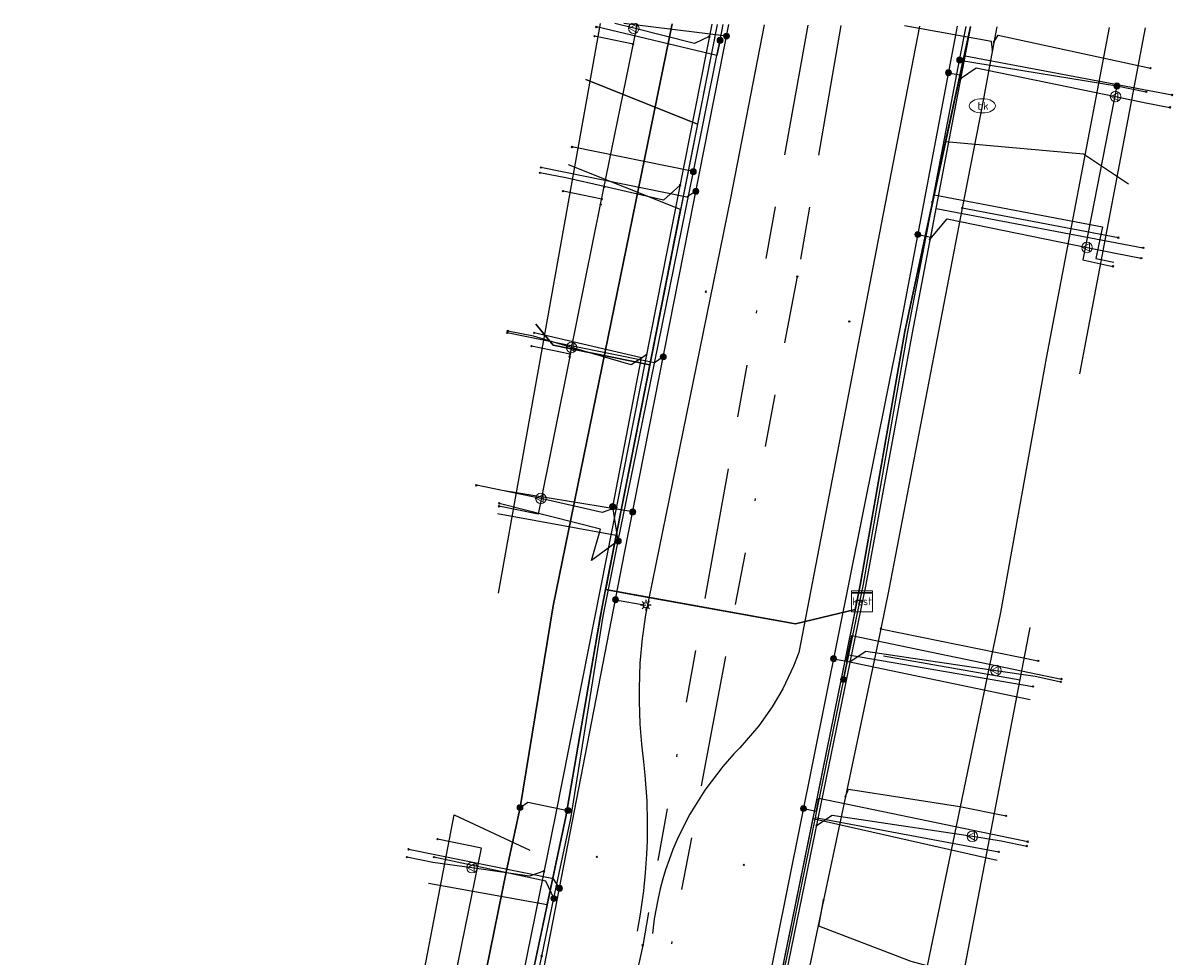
# Model space of a CAD drawing. Header units: metres. Extents: x 253430 to 254090, y 592748 to 593165.
# Tile 108 of 146: x 253724 to 253767, y 593127 to 593163. Entities that reach past the tile are written whole.
import ezdxf
from ezdxf.enums import TextEntityAlignment as Align
from ezdxf.lldxf.tags import DXFTag

# ---------------------------------------------------------------- set-up
doc = ezdxf.new("R2010")
doc.units = ezdxf.units.M
doc.linetypes.add('RI-OVERIG-SO', pattern=[17, 5, -2, 2, -2, 0, -2, 2, -2])
for name, color, linetype in [('B-WE-IE-MEUBILAIR-S', 7, 'Continuous'), ('B-WE-KL-DATA-G', 90, 'KL-DATA-SO'), ('B-WE-KL-DATA_DUCT-G', 90, 'Continuous'), ('B-WE-KL-DATA_HULPSTUK-S', 90, 'Continuous'), ('B-WE-KL-DATA_KABELBED-G', 90, 'Continuous'), ('B-WE-KL-DATA_MANTELBUIS-G', 90, 'Continuous'), ('B-WE-KL-ET_LS-G', 190, 'KL-LS-SO'), ('B-WE-KL-ET_LS_HULPSTUK-S', 190, 'Continuous'), ('B-WE-KL-ET_LS_KABELBED-G', 190, 'Continuous'), ('B-WE-KL-GAS_LD-G', 50, 'KL-GAS_LD-SO'), ('B-WE-KL-GAS_LD_HULPSTUK-S', 50, 'Continuous'), ('B-WE-KL-OVERIG-G', 8, 'Continuous'), ('B-WE-KL-WATER-G', 170, 'KL-WATER-SO'), ('B-WE-KL-WATER-S', 170, 'Continuous'), ('B-WE-KL-WATER_HULPSTUK-S', 170, 'Continuous'), ('B-WE-RI-VRIJVERVAL-G', 210, 'RI-OVERIG-SO'), ('B-WE-RI-VRIJVERVAL_HULPSTUK-S', 210, 'Continuous')]:
    doc.layers.add(name, color=color, linetype=linetype)
doc.styles.add('NLCS-ISO', font='txt')
doc.styles.get("Standard").update_dxf_attribs({"font": 'simplex.shx'})
tags = doc.linetypes.add('KL-DATA-SO', pattern='A,4,-1,[101,NLCS.SHX,S=0.5,R=0,X=0,Y=0],-1,4,-1,["D",Standard,S=1,R=0,X=-0.25,Y=-0.5],-1.5', length=12.5).pattern_tags.tags
tags[18] = DXFTag(74, 10)
tags = doc.linetypes.add('KL-GAS_LD-SO', pattern='A,4,-1,[69,NLCS.SHX,S=0.5,R=0,X=0,Y=0],-1,4,-1,["L",Standard,S=1,R=0,X=0.25,Y=-0.5],-2', length=13).pattern_tags.tags
tags[18] = DXFTag(74, 10)
tags = doc.linetypes.add('KL-LS-SO', pattern='A,4,-1,[103,NLCS.SHX,S=0.75,R=0,X=0,Y=0],-1,4,-1,["L",Standard,S=1,R=0,X=0,Y=-0.5],-2', length=13).pattern_tags.tags
tags[18] = DXFTag(74, 10)
doc.linetypes.add('KL-WATER-SO', pattern='A,7,-0.5,[168,NLCS.SHX,S=0.75,R=0,X=0.75,Y=0],-2', length=9.5)

# ---------------------------------------------------------------- blocks, each defined once
blk = doc.blocks.new('SKL-WTB_HULP_OVERIG-SO')
at = {"color": 0, "linetype": 'ByBlock', "lineweight": 18}
for points in [[(-0.14, 0.14), (0.14, -0.14)], [(0.14, 0.14), (-0.14, -0.14)]]:
    blk.add_lwpolyline(points, dxfattribs=at)
at = {"color": 0, "linetype": 'ByBlock', "lineweight": 18, "style": 'NLCS-ISO', "flags": 1}
for tag, p in [('TYPE', (1.5, 0)), ('OMSCHRIJVING', (1.5, -3)), ('LABEL', (1.5, -1.5))]:
    blk.add_attdef(tag, p, '', height=1, dxfattribs=at)
blk = doc.blocks.new('SKL-WATER_BRANDKRAAN_BRANDPUT-SO')
at = {"color": 0, "linetype": 'ByBlock', "lineweight": 18}
blk.add_ellipse((0, 0), major_axis=(2.5, 0), ratio=0.54, dxfattribs=at)
at = {"color": 0, "linetype": 'ByBlock', "lineweight": 18, "style": 'NLCS-ISO'}
blk.add_text('bk', height=1.5, dxfattribs=at).set_placement((0.16, 0), align=Align.MIDDLE_CENTER)
blk = doc.blocks.new('SKL-WTB_HULP_KAST-SO')
at = {"color": 0, "linetype": 'ByBlock', "lineweight": 18}
for points in [[(-2, 2), (2, 2), (2, 1.68), (-2, 1.68)], [(-2, 1.52), (2, 1.52), (2, -2), (-2, -2)]]:
    blk.add_lwpolyline(points, close=True, dxfattribs=at)
at = {"color": 0, "linetype": 'ByBlock', "lineweight": 18, "style": 'NLCS-ISO'}
blk.add_text('kast', height=1.5, dxfattribs=at).set_placement((0, 0), align=Align.MIDDLE_CENTER)
at = {"color": 0, "linetype": 'ByBlock', "lineweight": 18, "style": 'NLCS-ISO', "flags": 1}
for tag, p in [('TYPE', (2.5, 0)), ('OMSCHRIJVING', (2.5, -3)), ('LABEL', (2.5, -1.5))]:
    blk.add_attdef(tag, p, '', height=1, dxfattribs=at)
blk = doc.blocks.new('SKL-WTB_HULP_MOF-SO')
at = {"linetype": 'ByBlock', "lineweight": 18}
h = blk.add_hatch(color=0, dxfattribs=at)
h.dxf.hatch_style = 1
h.paths.add_polyline_path([(-0.5625, 0, 1), (0.5625, 0, 1)])
at = {"color": 0, "linetype": 'ByBlock', "lineweight": 18}
blk.add_circle((0, 0), 0.5625, dxfattribs=at)
at = {"color": 0, "linetype": 'ByBlock', "lineweight": 18, "style": 'NLCS-ISO', "flags": 1}
for tag, p in [('TYPE', (1.5, 0)), ('OMSCHRIJVING', (1.5, -3)), ('LABEL', (1.5, -1.5))]:
    blk.add_attdef(tag, p, '', height=1, dxfattribs=at)
blk = doc.blocks.new('SKL-WTB_HULP_VERLOOP-SO')
at = {"color": 0, "linetype": 'ByBlock', "lineweight": 18}
for points in [[(0.44, 0.72), (-0.88, 0)], [(0.44, -0.72), (-0.88, 0)], [(0.44, -0.72), (0.44, 0.72)]]:
    blk.add_lwpolyline(points, dxfattribs=at)
blk.add_circle((0, 0), 1, dxfattribs=at)
at = {"color": 0, "linetype": 'ByBlock', "lineweight": 18, "style": 'NLCS-ISO', "flags": 1}
for tag, p in [('TYPE', (1.5, 0)), ('OMSCHRIJVING', (1.5, -3)), ('LABEL', (1.5, -1.5))]:
    blk.add_attdef(tag, p, '', height=1, dxfattribs=at)
blk = doc.blocks.new('SIE-MEUBILAIR_PAAL_LICHTMAST-SO')
for points in [[(-0.62, 0), (-1, 0)], [(-0.71, 0.71), (-0.44, 0.44)], [(0, 1), (0, 0.62)], [(0.44, 0.44), (0.71, 0.71)], [(1, 0), (0.62, 0)], [(-0.71, -0.71), (-0.44, -0.44)], [(0, -0.62), (0, -1)], [(0.44, -0.44), (0.71, -0.71)]]:
    blk.add_lwpolyline(points)
blk.add_circle((0, 0), 0.5)
blk = doc.blocks.new('SRI-HULP_OVERIG-SO')
at = {"color": 0, "linetype": 'ByBlock', "lineweight": 18}
for points in [[(-0.14, 0.14), (0.14, -0.14)], [(0.14, 0.14), (-0.14, -0.14)]]:
    blk.add_lwpolyline(points, dxfattribs=at)
at = {"color": 0, "linetype": 'ByBlock', "lineweight": 18, "style": 'NLCS-ISO', "flags": 1}
for tag, p in [('TYPE', (1.5, 0)), ('OMSCHRIJVING', (1.5, -3)), ('LABEL', (1.5, -1.5))]:
    blk.add_attdef(tag, p, '', height=1, dxfattribs=at)

msp = doc.modelspace()

# ---------------------------------------------------------------- linework, layer by layer
at = {"layer": 'B-WE-KL-DATA-G'}
for points in [[(253749.992, 593162.569), (253745.761, 593141.126), (253752.974, 593139.825), (253755.236, 593140.378), (253755.307, 593140.722), (253755.494, 593140.684)], [(253749.992, 593162.569), (253745.761, 593141.126), (253752.974, 593139.825), (253755.236, 593140.378), (253755.307, 593140.722), (253755.494, 593140.684)], [(253749.992, 593162.569), (253745.761, 593141.126), (253752.974, 593139.825), (253755.236, 593140.378), (253755.307, 593140.722), (253755.494, 593140.684)], [(253749.992, 593162.569), (253745.761, 593141.126), (253752.974, 593139.825), (253755.236, 593140.378), (253755.307, 593140.722), (253755.494, 593140.684)], [(253759.603, 593162.49), (253757.116, 593150.923), (253755.436, 593141.357), (253755.307, 593140.722), (253755.494, 593140.684)], [(253755.494, 593140.684), (253755.307, 593140.722), (253755.436, 593141.357), (253757.116, 593150.923), (253759.603, 593162.49)], [(253755.494, 593140.684), (253755.307, 593140.722), (253755.436, 593141.357), (253757.116, 593150.923), (253759.603, 593162.49)], [(253755.494, 593140.684), (253755.307, 593140.722), (253755.436, 593141.357), (253757.116, 593150.923), (253759.603, 593162.49)], [(253759.603, 593162.49), (253757.116, 593150.923), (253755.436, 593141.357), (253755.307, 593140.722), (253755.494, 593140.684)], [(253745.007, 593160.476), (253749.244, 593158.779), (253745.761, 593141.126), (253752.974, 593139.825), (253755.236, 593140.378), (253755.307, 593140.722), (253755.494, 593140.684)], [(253755.494, 593140.684), (253755.307, 593140.722), (253755.436, 593141.357), (253757.116, 593150.923), (253758.664, 593158.122), (253763.89, 593157.663), (253765.608, 593156.523)], [(253755.494, 593140.684), (253755.307, 593140.722), (253755.236, 593140.378), (253752.974, 593139.825), (253745.761, 593141.126), (253748.606, 593155.541), (253744.35, 593157.242)], [(253755.494, 593140.684), (253755.307, 593140.722), (253755.436, 593141.357), (253757.116, 593150.923), (253758.23, 593156.106), (253764.621, 593154.893), (253764.358, 593153.687), (253765.044, 593153.549)], [(253743.119, 593151.19), (253743.775, 593150.401), (253747.444, 593149.655), (253745.761, 593141.126), (253752.974, 593139.825), (253755.236, 593140.378), (253755.307, 593140.722), (253755.494, 593140.684)], [(253755.494, 593140.684), (253755.307, 593140.722), (253755.236, 593140.378), (253752.974, 593139.825), (253745.761, 593141.126), (253746.166, 593143.18), (253741.658, 593144.002)], [(253755.494, 593140.684), (253755.307, 593140.722), (253755.236, 593140.378), (253752.974, 593139.825), (253745.761, 593141.126), (253745.568, 593140.146), (253744.248, 593132.507), (253738.565, 593105.66), (253737.357, 593100.191), (253736.079, 593093.92), (253732.766, 593094.187), (253731.786, 593094.387)], [(253755.494, 593140.684), (253755.307, 593140.722), (253755.236, 593140.378), (253752.974, 593139.825), (253745.761, 593141.126), (253745.568, 593140.146), (253744.248, 593132.507), (253738.565, 593105.66), (253737.357, 593100.191), (253734.314, 593100.774), (253733.198, 593101.315)], [(253755.494, 593140.684), (253755.307, 593140.722), (253755.236, 593140.378), (253752.974, 593139.825), (253745.761, 593141.126), (253745.568, 593140.146), (253744.248, 593132.507), (253738.565, 593105.66), (253734.436, 593107.39)], [(253755.494, 593140.684), (253755.307, 593140.722), (253755.236, 593140.378), (253752.974, 593139.825), (253745.761, 593141.126), (253745.568, 593140.146), (253744.248, 593132.507), (253739.94, 593112.156), (253736.568, 593112.844), (253735.688, 593113.534)], [(253755.494, 593140.684), (253755.307, 593140.722), (253755.236, 593140.378), (253752.974, 593139.825), (253745.761, 593141.126), (253745.568, 593140.146), (253744.248, 593132.507), (253740.499, 593114.798), (253736.287, 593116.474)], [(253738.102, 593125.382), (253742.363, 593123.603), (253744.248, 593132.507), (253745.568, 593140.146), (253745.761, 593141.126), (253752.974, 593139.825), (253755.236, 593140.378), (253755.307, 593140.722), (253755.494, 593140.684)], [(253739.042, 593129.995), (253743.544, 593129.179), (253744.248, 593132.507), (253745.568, 593140.146), (253745.761, 593141.126), (253752.974, 593139.825), (253755.236, 593140.378), (253755.307, 593140.722), (253755.494, 593140.684)], [(253755.494, 593140.684), (253755.307, 593140.722), (253744.075, 593085.561), (253738.605, 593061.991), (253739.473, 593061.789)], [(253755.494, 593140.684), (253755.307, 593140.722), (253753.621, 593132.445), (253760.614, 593130.866)], [(253755.494, 593140.684), (253755.307, 593140.722), (253754.838, 593138.422), (253761.878, 593136.963)]]:
    msp.add_lwpolyline(points, dxfattribs=at)
at = {"layer": 'B-WE-KL-DATA_DUCT-G'}
msp.add_lwpolyline([(253743.544, 593129.179), (253744.248, 593132.507), (253745.761, 593141.126), (253745.781, 593141.225)], dxfattribs=at)
at = {"layer": 'B-WE-KL-DATA_KABELBED-G'}
for points in [[(253743.337, 593127.226), (253743.8, 593129.42), (253744.439, 593132.444), (253745.665, 593140.124), (253746.243, 593142.968), (253746.245, 593142.976), (253747.034, 593146.858), (253749.092, 593156.981), (253749.987, 593161.386), (253750.105, 593161.963), (253750.226, 593162.561)], [(253749.992, 593162.569), (253749.244, 593158.779)], [(253758.161, 593155.839), (253759.197, 593161.216), (253759.441, 593162.485)], [(253758.664, 593158.122), (253759.603, 593162.49)], [(253750.105, 593161.963), (253749.987, 593161.386), (253745.412, 593162.469)], [(253759.197, 593161.216), (253765.166, 593160.231)], [(253749.244, 593158.779), (253745.007, 593160.476)], [(253765.165, 593160.231), (253763.867, 593153.631), (253765.013, 593153.388)], [(253765.165, 593160.231), (253766.279, 593160.01)], [(253749.244, 593158.779), (253748.606, 593155.541)], [(253758.23, 593156.106), (253758.664, 593158.122)], [(253758.664, 593158.122), (253763.89, 593157.663), (253765.608, 593156.523)], [(253749.092, 593156.981), (253744.485, 593157.917)], [(253748.606, 593155.541), (253744.35, 593157.242)], [(253758.23, 593156.106), (253757.116, 593150.923), (253755.307, 593140.722)], [(253758.23, 593156.106), (253764.621, 593154.893), (253764.358, 593153.687), (253765.044, 593153.549)], [(253758.161, 593155.838), (253757.213, 593150.901), (253755.533, 593141.334), (253754.982, 593138.653), (253754.789, 593137.713), (253753.716, 593132.488), (253752.596, 593127.036), (253752.556, 593126.841), (253751.187, 593120.179), (253750.02, 593114.498), (253749.917, 593113.998), (253748.663, 593107.894), (253747.516, 593102.311), (253747.462, 593102.046), (253745.425, 593092.133), (253745.425, 593092.132), (253744.135, 593085.855), (253744.074, 593085.557), (253741.822, 593075.777), (253738.559, 593063.109), (253737.909, 593060.878)], [(253748.606, 593155.541), (253747.444, 593149.655)], [(253747.444, 593149.655), (253743.775, 593150.401), (253743.119, 593151.19)], [(253746.032, 593144.27), (253747.129, 593149.914), (253743.053, 593150.864)], [(253747.444, 593149.655), (253746.166, 593143.18)], [(253746.245, 593142.976), (253746.242, 593142.974), (253745.232, 593142.233), (253745.573, 593143.425), (253741.721, 593144.397)], [(253746.243, 593142.968), (253746.242, 593142.974), (253746.032, 593144.27)], [(253746.166, 593143.18), (253741.658, 593144.002)], [(253746.166, 593143.18), (253745.781, 593141.225)], [(253743.544, 593129.179), (253744.248, 593132.507), (253745.761, 593141.126)], [(253745.781, 593141.225), (253745.761, 593141.126)], [(253745.761, 593141.126), (253746.851, 593140.929)], [(253746.851, 593140.929), (253752.974, 593139.825)], [(253755.307, 593140.722), (253755.236, 593140.378)], [(253755.494, 593140.684), (253755.307, 593140.722)], [(253752.974, 593139.825), (253755.236, 593140.378)], [(253755.236, 593140.378), (253754.838, 593138.422)], [(253754.789, 593137.713), (253754.982, 593138.653), (253761.978, 593137.448)], [(253754.838, 593138.422), (253753.621, 593132.445)], [(253754.838, 593138.422), (253761.878, 593136.963)], [(253754.789, 593137.713), (253753.716, 593132.488), (253760.681, 593131.181)], [(253753.621, 593132.445), (253752.484, 593126.86)], [(253753.621, 593132.445), (253760.614, 593130.866)], [(253743.806, 593129.409), (253743.8, 593129.42), (253743.495, 593130.064), (253739.241, 593130.975)], [(253739.042, 593129.995), (253743.544, 593129.179)], [(253743.544, 593129.179), (253742.363, 593123.603)], [(253736.571, 593095.156), (253736.579, 593095.196), (253737.374, 593098.963), (253738.386, 593103.758), (253740.058, 593111.683), (253741.341, 593117.767), (253742.404, 593122.805), (253743.337, 593127.226)]]:
    msp.add_lwpolyline(points, dxfattribs=at)
at = {"layer": 'B-WE-KL-DATA_MANTELBUIS-G'}
msp.add_lwpolyline([(253752.974, 593139.825), (253746.851, 593140.929)], dxfattribs=at)
at = {"layer": 'B-WE-KL-ET_LS-G'}
for points in [[(253723.655, 593058.431), (253726.073, 593057.972), (253727.29, 593057.786), (253727.746, 593057.862), (253728.315, 593058.102), (253728.627, 593058.317), (253729.375, 593059.226), (253729.589, 593059.624), (253729.966, 593060.602), (253730.285, 593061.623), (253730.751, 593064.067), (253735.962, 593088.888), (253742.03, 593119.572), (253746.484, 593142.514), (253750.433, 593162.565)], [(253726.446, 593057.218), (253727.009, 593057.829), (253727.29, 593057.786), (253727.746, 593057.862), (253728.315, 593058.102), (253728.627, 593058.317), (253729.375, 593059.226), (253729.589, 593059.624), (253729.966, 593060.602), (253730.285, 593061.623), (253730.751, 593064.067), (253735.962, 593088.888), (253742.03, 593119.572), (253746.484, 593142.514), (253750.433, 593162.565)], [(253748.289, 593162.583), (253743.77, 593140.511), (253742.515, 593132.86), (253742.003, 593130.469), (253735.827, 593100.123), (253734.321, 593092.706), (253733.394, 593088.164), (253733.285, 593087.631), (253732.785, 593086.668)], [(253748.289, 593162.583), (253743.77, 593140.511), (253742.515, 593132.86), (253742.003, 593130.469), (253735.827, 593100.123), (253734.403, 593093.111)], [(253759.107, 593162.494), (253756.919, 593150.96), (253743.774, 593085.623), (253742.899, 593081.317), (253743.12, 593080.563)], [(253750.347, 593162.124), (253746.455, 593162.598)], [(253764.868, 593162.446), (253762.483, 593149.905), (253760.746, 593140.257), (253749.169, 593084.505), (253748.527, 593080.833), (253747.743, 593081.005)], [(253758.773, 593160.736), (253759.27, 593160.641), (253759.41, 593161.379), (253767.264, 593159.89)], [(253749.187, 593156.237), (253748.847, 593156.01), (253743.308, 593157.136)], [(253757.608, 593154.595), (253758.102, 593154.501), (253758.307, 593155.582), (253766.164, 593154.093)], [(253747.951, 593149.957), (253747.613, 593149.731), (253742.032, 593150.865)], [(253746.791, 593144.071), (253741.837, 593144.884), (253740.857, 593145.083)], [(253746.14, 593140.743), (253747.289, 593140.537)], [(253754.413, 593138.506), (253754.904, 593138.407), (253755.101, 593139.385), (253763.059, 593137.735)], [(253742.515, 593132.86), (253742.807, 593133.062), (253744.333, 593132.748)], [(253753.269, 593132.82), (253753.76, 593132.721), (253753.858, 593133.209), (253761.78, 593131.566)], [(253744.015, 593129.797), (253743.779, 593130.152), (253738.282, 593131.272)]]:
    msp.add_lwpolyline(points, dxfattribs=at)
at = {"layer": 'B-WE-KL-ET_LS_KABELBED-G'}
for points in [[(253727.009, 593057.829), (253727.29, 593057.786), (253727.746, 593057.862), (253728.315, 593058.102), (253728.627, 593058.317), (253729.375, 593059.226), (253729.589, 593059.624), (253729.966, 593060.602), (253730.285, 593061.623), (253730.751, 593064.067), (253735.962, 593088.888), (253742.03, 593119.572), (253746.484, 593142.514), (253750.433, 593162.565)], [(253734.403, 593093.111), (253735.827, 593100.123), (253742.003, 593130.469), (253742.515, 593132.86), (253743.77, 593140.511), (253748.289, 593162.583)], [(253759.107, 593162.494), (253756.919, 593150.96), (253743.774, 593085.623), (253742.899, 593081.317), (253743.12, 593080.563)], [(253764.868, 593162.446), (253762.483, 593149.905), (253760.746, 593140.257), (253749.169, 593084.505), (253748.527, 593080.833), (253747.743, 593081.005)]]:
    msp.add_lwpolyline(points, dxfattribs=at)
at = {"layer": 'B-WE-KL-GAS_LD-G'}
for points in [[(253749.79, 593162.571), (253745.372, 593140.186), (253743.859, 593132.586), (253735.219, 593090.115), (253732.775, 593074.541), (253730.679, 593065.402), (253728.872, 593056.578), (253728.138, 593053.523), (253725.838, 593043.696)], [(253759.608, 593162.49), (253757.394, 593150.87), (253755.639, 593141.315), (253744.185, 593085.538), (253741.313, 593072.542), (253737.218, 593054.583)], [(253746.83, 593162.42), (253746.114, 593162.601)], [(253749.697, 593162.103), (253749.135, 593161.837), (253746.83, 593162.42)], [(253759.233, 593160.52), (253759.818, 593160.92), (253765.114, 593159.829)], [(253765.114, 593159.829), (253766.193, 593159.607), (253767.176, 593159.421)], [(253745.711, 593156.413), (253744.249, 593156.749), (253743.267, 593156.937)], [(253748.586, 593156.471), (253747.959, 593155.897), (253745.711, 593156.413)], [(253758.068, 593154.404), (253758.727, 593155.195), (253764.03, 593154.107)], [(253764.03, 593154.107), (253765.108, 593153.886), (253766.09, 593153.7)], [(253744.472, 593150.313), (253743.027, 593150.736), (253742.047, 593150.935)], [(253747.316, 593150.035), (253746.731, 593149.652), (253744.472, 593150.313)], [(253743.307, 593144.585), (253740.857, 593145.083)], [(253746.173, 593144.243), (253745.626, 593144.055), (253743.307, 593144.585)], [(253755.041, 593138.403), (253755.631, 593138.792), (253760.573, 593138.06)], [(253760.573, 593138.06), (253762.06, 593137.84), (253763.037, 593137.627)], [(253753.763, 593132.179), (253754.353, 593132.568), (253759.678, 593131.769)], [(253759.678, 593131.769), (253760.767, 593131.602), (253761.746, 593131.399)], [(253740.692, 593130.577), (253739.202, 593130.779), (253738.222, 593130.979)], [(253743.423, 593130.441), (253742.872, 593130.259), (253740.692, 593130.577)]]:
    msp.add_lwpolyline(points, dxfattribs=at)
at = {"layer": 'B-WE-KL-OVERIG-G'}
for points in [[(253745.553, 593162.606), (253741.681, 593140.997)], [(253746.967, 593128.168), (253747.084, 593128.812), (253747.21, 593129.698), (253747.281, 593130.377), (253747.33, 593131.097), (253747.349, 593131.585), (253747.356, 593132.311), (253747.334, 593133.109), (253747.264, 593134.09), (253747.209, 593134.592), (253747.133, 593135.26), (253747.074, 593136.02), (253747.044, 593136.896), (253747.044, 593137.385), (253747.08, 593138.336), (253747.161, 593139.277), (253747.283, 593140.174), (253750.52, 593155.977), (253751.791, 593162.554)], [(253757.67, 593162.506), (253756.221, 593154.994), (253753.678, 593141.766), (253753.097, 593138.74), (253752.893, 593138.219), (253752.483, 593137.364), (253752.078, 593136.676), (253751.571, 593135.957), (253750.85, 593135.12), (253750.624, 593134.892), (253750.206, 593134.421), (253749.525, 593133.525), (253748.956, 593132.607), (253748.52, 593131.739), (253748.318, 593131.264), (253748.171, 593130.875), (253748.041, 593130.494), (253747.94, 593130.16), (253747.838, 593129.779), (253747.741, 593129.358), (253747.611, 593128.633), (253747.544, 593128.076)], [(253766.234, 593162.435), (253763.748, 593149.31)], [(253761.862, 593139.683), (253751.254, 593084.473)], [(253756.312, 593138.613), (253761.488, 593137.701)], [(253731.984, 593090.719), (253740.019, 593132.577), (253742.885, 593131.237)]]:
    msp.add_lwpolyline(points, dxfattribs=at)
at = {"layer": 'B-WE-KL-WATER-G'}
for points in [[(253745.574, 593155.736), (253746.968, 593162.594)], [(253760.441, 593161.602), (253760.408, 593161.915), (253757.099, 593162.51)], [(253760.606, 593162.481), (253760.441, 593161.602)], [(253746.811, 593161.822), (253745.341, 593162.121)], [(253760.497, 593161.899), (253760.652, 593162.156), (253766.439, 593160.906)], [(253760.441, 593161.602), (253760.057, 593159.478)], [(253760.057, 593159.478), (253759.289, 593155.601), (253756.513, 593141.134), (253756.209, 593139.643), (253754.862, 593133.276), (253754.033, 593129.341), (253750.466, 593112.37)], [(253745.616, 593155.942), (253744.146, 593156.241)], [(253744.401, 593149.965), (253745.574, 593155.736)], [(253765.22, 593154.476), (253759.289, 593155.601)], [(253744.421, 593150.062), (253742.951, 593150.361)], [(253744.401, 593149.965), (253743.202, 593143.984), (253741.715, 593144.286)], [(253756.209, 593139.643), (253762.182, 593138.427)], [(253754.862, 593133.276), (253754.978, 593133.552), (253759.202, 593132.898), (253760.962, 593132.546)], [(253739.815, 593125.247), (253741.049, 593131.322), (253739.382, 593131.662)], [(253759.699, 593126.449), (253758.807, 593126.633), (253757.354, 593127.022), (253753.855, 593128.357), (253754.033, 593129.341)]]:
    msp.add_lwpolyline(points, dxfattribs=at)
at = {"layer": 'B-WE-RI-VRIJVERVAL-G'}
for points in [[(253753.432, 593162.541), (253747.17, 593127.63)], [(253754.69, 593162.53), (253753.04, 593153.01)], [(253743.07, 593100.07), (253753.04, 593153.01)], [(253747.17, 593127.63), (253732.04, 593058.6)]]:
    msp.add_lwpolyline(points, dxfattribs=at)

# ---------------------------------------------------------------- block references
at = {"layer": 'B-WE-IE-MEUBILAIR-S', "xscale": 0.2, "yscale": 0.2, "zscale": 0.2}
msp.add_blockref('SIE-MEUBILAIR_PAAL_LICHTMAST-SO', (253747.289, 593140.537), dxfattribs=at)
at = {"layer": 'B-WE-KL-DATA_HULPSTUK-S', "xscale": 0.2, "yscale": 0.2, "zscale": 0.2}
for name, p in [('SKL-WTB_HULP_OVERIG-SO', (253745.412, 593162.469)), ('SKL-WTB_HULP_MOF-SO', (253750.105, 593161.963)), ('SKL-WTB_HULP_OVERIG-SO', (253750.105, 593161.963)), ('SKL-WTB_HULP_MOF-SO', (253759.197, 593161.216)), ('SKL-WTB_HULP_MOF-SO', (253759.197, 593161.216)), ('SKL-WTB_HULP_OVERIG-SO', (253759.197, 593161.216)), ('SKL-WTB_HULP_MOF-SO', (253765.164, 593160.232)), ('SKL-WTB_HULP_OVERIG-SO', (253765.165, 593160.231)), ('SKL-WTB_HULP_OVERIG-SO', (253765.165, 593160.231)), ('SKL-WTB_HULP_OVERIG-SO', (253765.167, 593160.231)), ('SKL-WTB_HULP_OVERIG-SO', (253766.279, 593160.01)), ('SKL-WTB_HULP_OVERIG-SO', (253744.485, 593157.917)), ('SKL-WTB_HULP_MOF-SO', (253749.092, 593156.981)), ('SKL-WTB_HULP_OVERIG-SO', (253749.092, 593156.981)), ('SKL-WTB_HULP_OVERIG-SO', (253758.161, 593155.839)), ('SKL-WTB_HULP_OVERIG-SO', (253758.161, 593155.838)), ('SKL-WTB_HULP_OVERIG-SO', (253765.013, 593153.388)), ('SKL-WTB_HULP_OVERIG-SO', (253743.053, 593150.864)), ('SKL-WTB_HULP_OVERIG-SO', (253741.721, 593144.397)), ('SKL-WTB_HULP_MOF-SO', (253746.028, 593144.275)), ('SKL-WTB_HULP_OVERIG-SO', (253746.032, 593144.27)), ('SKL-WTB_HULP_OVERIG-SO', (253746.032, 593144.27)), ('SKL-WTB_HULP_MOF-SO', (253746.243, 593142.968)), ('SKL-WTB_HULP_MOF-SO', (253746.243, 593142.968)), ('SKL-WTB_HULP_OVERIG-SO', (253746.243, 593142.968)), ('SKL-WTB_HULP_OVERIG-SO', (253746.245, 593142.976)), ('SKL-WTB_HULP_KAST-SO', (253755.494, 593140.684)), ('SKL-WTB_HULP_MOF-SO', (253754.789, 593137.713)), ('SKL-WTB_HULP_OVERIG-SO', (253754.789, 593137.713)), ('SKL-WTB_HULP_OVERIG-SO', (253754.789, 593137.713)), ('SKL-WTB_HULP_OVERIG-SO', (253761.978, 593137.448)), ('SKL-WTB_HULP_OVERIG-SO', (253760.681, 593131.181)), ('SKL-WTB_HULP_OVERIG-SO', (253739.241, 593130.976)), ('SKL-WTB_HULP_MOF-SO', (253743.798, 593129.411)), ('SKL-WTB_HULP_OVERIG-SO', (253743.806, 593129.409)), ('SKL-WTB_HULP_OVERIG-SO', (253743.337, 593127.226)), ('SKL-WTB_HULP_OVERIG-SO', (253743.337, 593127.226))]:
    msp.add_blockref(name, p, dxfattribs=at)
at = {"layer": 'B-WE-KL-ET_LS_HULPSTUK-S', "xscale": 0.2, "yscale": 0.2, "zscale": 0.2}
for name, p in [('SKL-WTB_HULP_MOF-SO', (253750.347, 593162.124)), ('SKL-WTB_HULP_MOF-SO', (253758.773, 593160.736)), ('SKL-WTB_HULP_OVERIG-SO', (253767.264, 593159.89)), ('SKL-WTB_HULP_OVERIG-SO', (253743.308, 593157.136)), ('SKL-WTB_HULP_MOF-SO', (253749.187, 593156.237)), ('SKL-WTB_HULP_MOF-SO', (253757.608, 593154.595)), ('SKL-WTB_HULP_OVERIG-SO', (253766.164, 593154.093)), ('SKL-WTB_HULP_OVERIG-SO', (253742.032, 593150.865)), ('SKL-WTB_HULP_MOF-SO', (253747.951, 593149.957)), ('SKL-WTB_HULP_OVERIG-SO', (253740.857, 593145.083)), ('SKL-WTB_HULP_MOF-SO', (253746.791, 593144.071)), ('SKL-WTB_HULP_MOF-SO', (253746.14, 593140.743)), ('SKL-WTB_HULP_MOF-SO', (253754.413, 593138.506)), ('SKL-WTB_HULP_OVERIG-SO', (253763.059, 593137.735)), ('SKL-WTB_HULP_MOF-SO', (253742.515, 593132.86)), ('SKL-WTB_HULP_MOF-SO', (253744.333, 593132.748)), ('SKL-WTB_HULP_MOF-SO', (253753.269, 593132.82)), ('SKL-WTB_HULP_OVERIG-SO', (253761.78, 593131.566)), ('SKL-WTB_HULP_OVERIG-SO', (253738.282, 593131.272)), ('SKL-WTB_HULP_MOF-SO', (253744.015, 593129.797))]:
    msp.add_blockref(name, p, dxfattribs=at)
at = {"layer": 'B-WE-KL-GAS_LD_HULPSTUK-S', "xscale": 0.2, "yscale": 0.2, "zscale": 0.2}
for name, p in [('SKL-WTB_HULP_VERLOOP-SO', (253746.83, 593162.42)), ('SKL-WTB_HULP_OVERIG-SO', (253749.697, 593162.103)), ('SKL-WTB_HULP_OVERIG-SO', (253759.233, 593160.52)), ('SKL-WTB_HULP_VERLOOP-SO', (253765.114, 593159.829)), ('SKL-WTB_HULP_OVERIG-SO', (253767.176, 593159.421)), ('SKL-WTB_HULP_OVERIG-SO', (253743.267, 593156.937)), ('SKL-WTB_HULP_OVERIG-SO', (253745.711, 593156.413)), ('SKL-WTB_HULP_OVERIG-SO', (253748.586, 593156.471)), ('SKL-WTB_HULP_OVERIG-SO', (253758.068, 593154.404)), ('SKL-WTB_HULP_VERLOOP-SO', (253764.03, 593154.107)), ('SKL-WTB_HULP_OVERIG-SO', (253766.09, 593153.7)), ('SKL-WTB_HULP_OVERIG-SO', (253742.047, 593150.935)), ('SKL-WTB_HULP_VERLOOP-SO', (253744.472, 593150.313)), ('SKL-WTB_HULP_OVERIG-SO', (253747.316, 593150.035)), ('SKL-WTB_HULP_OVERIG-SO', (253740.857, 593145.083)), ('SKL-WTB_HULP_VERLOOP-SO', (253743.307, 593144.585)), ('SKL-WTB_HULP_OVERIG-SO', (253746.173, 593144.243)), ('SKL-WTB_HULP_OVERIG-SO', (253755.041, 593138.403)), ('SKL-WTB_HULP_VERLOOP-SO', (253760.573, 593138.06)), ('SKL-WTB_HULP_OVERIG-SO', (253763.037, 593137.627)), ('SKL-WTB_HULP_OVERIG-SO', (253753.763, 593132.179)), ('SKL-WTB_HULP_VERLOOP-SO', (253759.678, 593131.769)), ('SKL-WTB_HULP_OVERIG-SO', (253761.746, 593131.399)), ('SKL-WTB_HULP_OVERIG-SO', (253738.222, 593130.979)), ('SKL-WTB_HULP_VERLOOP-SO', (253740.692, 593130.577)), ('SKL-WTB_HULP_OVERIG-SO', (253743.423, 593130.441))]:
    msp.add_blockref(name, p, dxfattribs=at)
at = {"layer": 'B-WE-KL-WATER-S', "xscale": 0.2, "yscale": 0.2, "zscale": 0.2}
msp.add_blockref('SKL-WATER_BRANDKRAAN_BRANDPUT-SO', (253760.057, 593159.478), dxfattribs=at)
at = {"layer": 'B-WE-KL-WATER_HULPSTUK-S', "xscale": 0.2, "yscale": 0.2, "zscale": 0.2}
for p in [(253745.341, 593162.121), (253746.811, 593161.822), (253760.441, 593161.602), (253760.497, 593161.899), (253766.439, 593160.906), (253744.146, 593156.241), (253745.616, 593155.942), (253745.574, 593155.736), (253759.289, 593155.601), (253765.22, 593154.476), (253742.951, 593150.361), (253744.401, 593149.965), (253744.421, 593150.062), (253741.715, 593144.286), (253756.209, 593139.643), (253762.182, 593138.427), (253754.862, 593133.276), (253760.962, 593132.546), (253739.382, 593131.662), (253754.033, 593129.341)]:
    msp.add_blockref('SKL-WTB_HULP_OVERIG-SO', p, dxfattribs=at)
at = {"layer": 'B-WE-RI-VRIJVERVAL_HULPSTUK-S', "xscale": 0.2, "yscale": 0.2, "zscale": 0.2}
for p in [(253753.037, 593153.007), (253749.567, 593152.43), (253755.012, 593151.3), (253745.426, 593130.989), (253751.005, 593130.689), (253747.169, 593127.63)]:
    msp.add_blockref('SRI-HULP_OVERIG-SO', p, dxfattribs=at)

doc.saveas('drawing.dxf')
